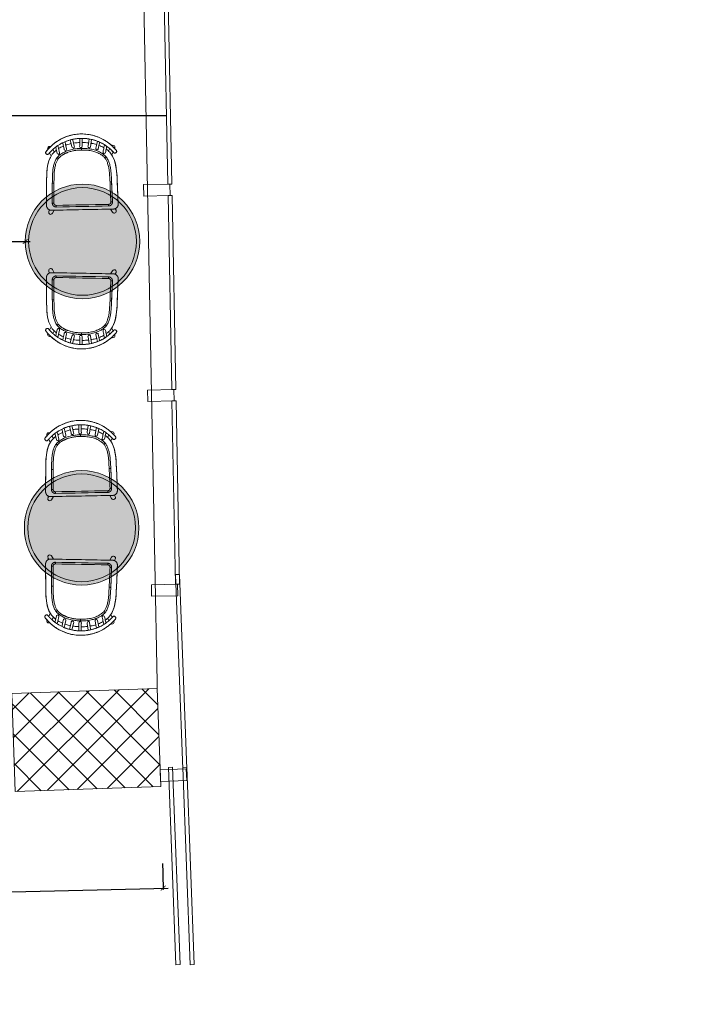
# Model space of a CAD drawing. Header units: millimetres. Extents: x 3501050 to 3719646, y 122984 to 158395.
# Tile 24 of 76: x 3525584 to 3529784, y 138981 to 144997. Entities that reach past the tile are written whole.
import ezdxf

# ---------------------------------------------------------------- set-up
doc = ezdxf.new("R2010")
doc.units = ezdxf.units.MM
doc.header["$PDMODE"] = 2
for name, pattern in [('( Hidden )', [0.375, 0.25, -0.125]), ('ACAD_ISO02W100', [15, 12, -3]), ('DASHED2', [0.375, 0.25, -0.125])]:
    doc.linetypes.add(name, pattern=pattern)
doc.layers.get('0').update_dxf_attribs({"color": 8})
doc.layers.get('DEFPOINTS').update_dxf_attribs({"color": 8, "lineweight": 18})
doc.layers.add('A - Furniture', color=7, linetype='Continuous', lineweight=5, true_color=0x0066cc)
doc.layers.add('Beam', color=7, linetype='ACAD_ISO02W100', lineweight=13, true_color=0x3f7f00)
for name, color, linetype, lineweight in [('A Counter', 7, 'Continuous', 25), ('A-COLUMN', 5, 'Continuous', 20), ('A-Dimension', 42, 'Continuous', 9), ('A-GLAZ', 195, 'Continuous', 5), ('A-GLAZ-CURT', 8, 'Continuous', 9), ('A-GLAZ-CWMG', 8, 'Continuous', 9), ('A-Wall Hatch', 8, 'Continuous', 5), ('Cable 1-2', 1, 'Continuous', 0)]:
    doc.layers.add(name, color=color, linetype=linetype, lineweight=lineweight)
doc.styles.add('A-ANNO-DIM bold', font='GOTHIC.TTF')
doc.styles.add('arr-1', font='arial.ttf')
doc.styles.get("Standard").update_dxf_attribs({"font": 'arial.ttf'})
doc.dimstyles.new('A-100mm-Bold', dxfattribs={"dimtxt": 80, "dimasz": 50, "dimexe": 100, "dimexo": 10, "dimgap": 50, "dimtad": 1, "dimdec": 0, "dimzin": 12, "dimdsep": 46, "dimtxsty": 'A-ANNO-DIM bold', "dimblk": 'ARCHTICK', "dimcen": 0, "dimdle": 100, "dimclrd": 8, "dimclre": 8, "dimclrt": 211, "dimadec": 0, "dimazin": 0, "dimtfac": 1, "dimtdec": 0, "dimtix": 1, "dimtmove": 2, "dimatfit": 3, "dimldrblk": 'DOT', "dimfxl": 500, "dimtvp": 1, "dimtolj": 1, "dimtzin": 0, "dimarcsym": 0})

# ---------------------------------------------------------------- blocks, each defined once
blk = doc.blocks.new('System Panel - Glazed 10-1272837-Mezz')
at = {"layer": 'A-GLAZ-CURT'}
for p, q in [((603.3, 12.5), (-603.3, 12.5)), ((-603.3, 12.5), (-603.3, -12.5)), ((603.3, -12.5), (603.3, 12.5)), ((-603.3, -12.5), (603.3, -12.5))]:
    blk.add_line(p, q, dxfattribs=at)
blk = doc.blocks.new('System Panel - Glazed 10-1272849-Mezz')
at = {"layer": 'A-GLAZ-CURT'}
for p, q in [((595, 12.5), (-595, 12.5)), ((-595, 12.5), (-595, -12.5)), ((595, -12.5), (595, 12.5)), ((-595, -12.5), (595, -12.5))]:
    blk.add_line(p, q, dxfattribs=at)
blk = doc.blocks.new('System Panel - Glazed 10-1272895-Mezz')
at = {"layer": 'A-GLAZ-CURT'}
for p, q in [((560.2, 12.5), (-560.2, 12.5)), ((-560.2, 12.5), (-560.2, -12.5)), ((560.2, -12.5), (560.2, 12.5)), ((-560.2, -12.5), (560.2, -12.5))]:
    blk.add_line(p, q, dxfattribs=at)
blk = doc.blocks.new('System Panel - Glazed 10-1272896-Mezz')
at = {"layer": 'A-GLAZ-CURT'}
for p, q in [((592.5, 12.5), (-592.5, 12.5)), ((-592.5, 12.5), (-592.5, -12.5)), ((592.5, -12.5), (592.5, 12.5)), ((-592.5, -12.5), (592.5, -12.5))]:
    blk.add_line(p, q, dxfattribs=at)
blk = doc.blocks.new('System Panel - Glazed 10-1272897-Mezz')
at = {"layer": 'A-GLAZ-CURT'}
for p, q in [((563.3, 12.5), (-563.3, 12.5)), ((-563.3, 12.5), (-563.3, -12.5)), ((563.3, -12.5), (563.3, 12.5)), ((-563.3, -12.5), (563.3, -12.5))]:
    blk.add_line(p, q, dxfattribs=at)
blk = doc.blocks.new('Rectangular Mullion - 70 x 160 x O_80mm-1272893-Mezz')
at = {"layer": 'A-GLAZ-CWMG'}
for p, q in [((-35, 0), (35, 0)), ((-35, -160), (-35, 0)), ((35, 0), (35, -160)), ((35, -160), (-35, -160))]:
    blk.add_line(p, q, dxfattribs=at)
blk = doc.blocks.new('Rectangular Mullion - 70 x 160 x O_80mm-1272852-Mezz')
at = {"layer": 'A-GLAZ-CWMG'}
for p, q in [((0, 0), (-70, 0)), ((-70, 0), (-70, -160)), ((0, -160), (0, 0)), ((-70, -160), (0, -160))]:
    blk.add_line(p, q, dxfattribs=at)
blk = doc.blocks.new('Rectangular Mullion - 70 x 160 x O_80mm-V85-Mezz')
at = {"layer": 'A-GLAZ-CWMG'}
for p, q in [((0, 0), (-70, 0)), ((-70, 0), (-70, -160)), ((0, -160), (0, 0)), ((-70, -160), (0, -160))]:
    blk.add_line(p, q, dxfattribs=at)
blk = doc.blocks.new('SPINDLE CHAIR')
at = {"layer": 'A - Furniture', "extrusion": (0, 0, -1)}
for p, q in [((1279.72, -175.68), (1282.61, -174.23)), ((1282.61, -174.23), (1284.59, -173.49)), ((1284.59, -173.49), (1286.18, -172.96)), ((1286.18, -172.96), (1288.27, -172.52)), ((1288.27, -172.52), (1290.36, -172.19)), ((1290.36, -172.19), (1292.63, -172.04)), ((1292.63, -172.04), (1295.52, -172.09)), ((1295.52, -172.09), (1298.2, -172.42)), ((1298.2, -172.42), (1300.62, -173.03)), ((1300.62, -173.03), (1302.78, -173.69)), ((1302.78, -173.69), (1306.07, -175.12)), ((1273.33, -180.8), (1274.66, -179.42)), ((1274.66, -179.42), (1276.06, -178.23)), ((1276.06, -178.23), (1277.89, -176.83)), ((1277.89, -176.83), (1279.72, -175.68)), ((1306.07, -175.12), (1308.79, -176.8)), ((1308.79, -176.8), (1310.91, -178.36)), ((1310.91, -178.36), (1312.34, -179.66)), ((1312.34, -179.66), (1313.54, -180.9)), ((1271.7, -183.21), (1271.72, -182.88)), ((1271.85, -183.57), (1271.7, -183.21)), ((1271.72, -182.88), (1271.93, -182.32)), ((1272.28, -183.93), (1271.85, -183.57)), ((1271.93, -182.32), (1273.33, -180.8)), ((1272.71, -184.05), (1272.28, -183.93)), ((1273.1, -184.05), (1272.71, -184.05)), ((1273.46, -183.83), (1273.1, -184.05)), ((1273.91, -183.32), (1273.46, -183.83)), ((1273.63, -187.38), (1274.7, -185.15)), ((1274.7, -185.15), (1273.91, -183.32)), ((1312.7, -183.2), (1311.81, -185.16)), ((1311.81, -185.16), (1312.22, -185.94)), ((1312.22, -185.94), (1312.6, -186.68)), ((1312.86, -183.38), (1312.7, -183.2)), ((1313.16, -183.72), (1312.86, -183.38)), ((1313.49, -184.03), (1313.16, -183.72)), ((1313.85, -184.13), (1313.49, -184.03)), ((1313.54, -180.9), (1314.57, -182.03)), ((1314.25, -184.09), (1313.85, -184.13)), ((1314.37, -184.02), (1314.25, -184.09)), ((1314.57, -183.93), (1314.37, -184.02)), ((1314.57, -182.03), (1314.81, -182.32)), ((1314.74, -183.81), (1314.57, -183.93)), ((1314.96, -183.61), (1314.74, -183.81)), ((1314.81, -182.32), (1315.04, -182.64)), ((1315.08, -183.35), (1314.96, -183.61)), ((1315.04, -182.64), (1315.12, -182.86)), ((1315.11, -183.15), (1315.08, -183.35)), ((1315.12, -182.86), (1315.11, -183.15)), ((1272.24, -192.82), (1272.65, -190.63)), ((1272.65, -190.63), (1273.03, -189.06)), ((1273.03, -189.06), (1273.63, -187.38)), ((1312.6, -186.68), (1313.15, -187.9)), ((1313.15, -187.9), (1313.7, -189.68)), ((1313.7, -189.68), (1314.07, -191.33)), ((1314.07, -191.33), (1314.31, -192.85)), ((1271.72, -200.22), (1271.77, -198.03)), ((1271.77, -198.03), (1271.95, -195.27)), ((1271.95, -195.27), (1272.24, -192.82)), ((1314.31, -192.85), (1314.62, -195.48)), ((1314.62, -195.48), (1314.63, -195.48)), ((1314.63, -195.48), (1314.9, -201.49)), ((1271.35, -215.2), (1271.66, -201.49)), ((1271.66, -201.49), (1271.72, -200.22)), ((1314.9, -201.49), (1315.21, -215.26)), ((1271.35, -215.3), (1271.35, -215.2)), ((1271.38, -215.8), (1271.35, -215.3)), ((1271.53, -216.29), (1271.38, -215.8)), ((1271.8, -216.87), (1271.53, -216.29)), ((1315.02, -216.36), (1314.62, -217.03)), ((1315.18, -215.63), (1315.02, -216.36)), ((1315.21, -215.26), (1315.18, -215.63)), ((1272.2, -217.36), (1271.8, -216.87)), ((1272.59, -217.71), (1272.2, -217.36)), ((1273.17, -218.04), (1272.59, -217.71)), ((1273.77, -218.2), (1273.17, -218.04)), ((1274.35, -218.26), (1273.77, -218.2)), ((1312.21, -218.26), (1274.35, -218.26)), ((1312.97, -218.18), (1312.21, -218.26)), ((1313.63, -217.92), (1312.97, -218.18)), ((1314.14, -217.57), (1313.63, -217.92)), ((1314.62, -217.03), (1314.14, -217.57))]:
    blk.add_line(p, q, dxfattribs=at)
at = {"layer": 'A - Furniture'}
for p, q in [((1281.96, -177.26), (1282.24, -178.49)), ((1282.24, -178.49), (1282.88, -181.29)), ((1283.74, -178.33), (1283.35, -176.65)), ((1284.34, -180.96), (1283.74, -178.33)), ((1286.93, -175.49), (1287.18, -177.01)), ((1287.18, -177.01), (1287.65, -179.93)), ((1288.65, -176.76), (1288.4, -175.17)), ((1289.08, -179.39), (1288.65, -176.76)), ((1292.65, -174.73), (1292.67, -176.39)), ((1292.67, -176.39), (1292.71, -179.31)), ((1294.17, -176.56), (1294.14, -174.73)), ((1294.21, -179.28), (1294.17, -176.56)), ((1298.13, -176.61), (1297.51, -179.34)), ((1298.45, -175.21), (1298.13, -176.61)), ((1298.97, -179.68), (1299.55, -177.13)), ((1299.55, -177.13), (1299.91, -175.54)), ((1302.78, -178.27), (1302.22, -180.98)), ((1303.14, -176.58), (1302.78, -178.27)), ((1303.74, -181), (1304.25, -178.57)), ((1304.25, -178.57), (1304.55, -177.19)), ((1307.13, -180.47), (1306.55, -183.31)), ((1307.47, -178.78), (1307.13, -180.47)), ((1308.56, -180.96), (1308.81, -179.7)), ((1271.71, -182.86), (1271.69, -183.03)), ((1272.21, -183.86), (1272.2, -183.86)), ((1272.84, -180.99), (1272.94, -181.21)), ((1273.91, -183.34), (1274.74, -185.15)), ((1276.73, -182.71), (1275.91, -181.3)), ((1278.23, -186.23), (1278.76, -185.65)), ((1308.01, -183.62), (1308.56, -180.96)), ((1310.7, -181.21), (1309.82, -182.71)), ((1311.82, -185.15), (1312.71, -183.2)), ((1313.7, -181.03), (1313.72, -180.99)), ((1315.1, -183.25), (1315.12, -183.08)), ((1274.84, -213.88), (1275.12, -201.67)), ((1273.2, -218.02), (1272.74, -219.01)), ((1274.96, -220.16), (1276.07, -218.26)), ((1310.49, -218.26), (1311.61, -220.16)), ((1313.82, -219.01), (1313.37, -218.02))]:
    blk.add_line(p, q, dxfattribs=at)
for centre, radius, start, end in [((1273.97, -180.47), 1.25, 117.44697, 204.57398), ((1273.97, -180.47), 1.25, 56.32702, 117.44697), ((1288.39, -179.8), 0.75, 177.82725, 270), ((1288.36, -179.75), 0.807, 272.09067, 26.55405), ((1293.49, -179.54), 0.821, 163.53349, 267.67247), ((1293.43, -179.54), 0.82, 272.34341, 18.24325), ((1298.18, -179.76), 0.794, 147.96652, 6.38203), ((1312.58, -180.47), 1.25, 62.55303, 116.28932), ((1312.58, -180.47), 1.25, 335.4289, 62.55303), ((1279.28, -183.46), 0.75, 181.88294, 270), ((1279.28, -183.46), 0.75, 270, 23.67374), ((1283.61, -181.13), 0.75, 181.87839, 270), ((1283.61, -181.13), 0.75, 192.7269, 261.48542), ((1283.61, -181.13), 0.75, 270, 23.45097), ((1302.98, -181.11), 0.772, 159.06372, 8.42754), ((1307.28, -183.46), 0.75, 157.39752, 359.07746), ((1307.28, -183.46), 0.75, 167.90793, 261.48718), ((1273.88, -219.53), 1.25, 155.35306, 242.47718), ((1273.88, -219.53), 1.25, 242.47718, 329.60419), ((1312.68, -219.53), 1.25, 210.39869, 297.52282), ((1312.68, -219.53), 1.25, 297.52282, 24.64982)]:
    blk.add_arc(centre, radius, start, end, dxfattribs=at)
for points, knots in [([(1272.04, -182.25), (1272.44, -181.78), (1273.23, -180.83), (1274.55, -179.52), (1275.94, -178.28), (1277.41, -177.15), (1278.95, -176.12), (1280.56, -175.19), (1282.23, -174.38), (1283.95, -173.68), (1285.72, -173.09), (1287.51, -172.63), (1289.33, -172.3), (1291.17, -172.09), (1293.02, -172), (1294.87, -172.03), (1296.71, -172.19), (1298.53, -172.48), (1300.33, -172.89), (1302.1, -173.42), (1303.82, -174.06), (1305.5, -174.82), (1307.13, -175.69), (1308.69, -176.67), (1310.19, -177.76), (1311.62, -178.93), (1312.85, -180.1), (1313.91, -181.23), (1314.5, -181.95), (1314.8, -182.31)], [0, 0, 0, 0, 0.037753, 0.075634, 0.113559, 0.151441, 0.189193, 0.226953, 0.264842, 0.302775, 0.340664, 0.378422, 0.41605, 0.453808, 0.491609, 0.529366, 0.566994, 0.604451, 0.642035, 0.679663, 0.717248, 0.754706, 0.792252, 0.829925, 0.867641, 0.905315, 0.942862, 0.971431, 1, 1, 1, 1]), ([(1273.58, -183.72), (1273.6, -183.69), (1273.81, -183.44), (1274.22, -182.98), (1274.82, -182.34), (1275.44, -181.73), (1276.09, -181.13), (1276.76, -180.56), (1277.44, -180.01), (1278.15, -179.49), (1278.87, -179), (1279.61, -178.53), (1280.36, -178.08), (1281.13, -177.66), (1281.91, -177.28), (1282.7, -176.91), (1283.5, -176.58), (1284.32, -176.27), (1285.14, -175.99), (1285.97, -175.74), (1286.81, -175.51), (1287.65, -175.32), (1288.49, -175.15), (1289.33, -175.01), (1290.18, -174.89), (1291.04, -174.81), (1291.9, -174.75), (1292.76, -174.72), (1293.62, -174.71), (1294.48, -174.74), (1295.33, -174.79), (1296.17, -174.86), (1297.02, -174.97), (1297.87, -175.1), (1298.71, -175.26), (1299.56, -175.45), (1300.4, -175.66), (1301.23, -175.9), (1302.05, -176.17), (1302.85, -176.46), (1303.65, -176.78), (1304.44, -177.13), (1305.22, -177.51), (1306, -177.91), (1306.76, -178.34), (1307.51, -178.8), (1308.24, -179.28), (1308.95, -179.79), (1309.65, -180.32), (1310.32, -180.87), (1310.98, -181.46), (1311.62, -182.06), (1312.24, -182.69), (1312.77, -183.26), (1313.08, -183.63), (1313.21, -183.78)], [0, 0, 0, 0, 0.002447, 0.022295, 0.042261, 0.062362, 0.082432, 0.102392, 0.122335, 0.142241, 0.162094, 0.181877, 0.201575, 0.221175, 0.240642, 0.260016, 0.279377, 0.298692, 0.317932, 0.337071, 0.356085, 0.374954, 0.393681, 0.412305, 0.430984, 0.449726, 0.468494, 0.487242, 0.505929, 0.524516, 0.542973, 0.561355, 0.579829, 0.598494, 0.617308, 0.636226, 0.655197, 0.674167, 0.69307, 0.711886, 0.730801, 0.749975, 0.769325, 0.788817, 0.808412, 0.828068, 0.847741, 0.867377, 0.887033, 0.90691, 0.926834, 0.946794, 0.966779, 0.986776, 1, 1, 1, 1]), ([(1273.59, -183.71), (1273.86, -183.4), (1274.39, -182.78), (1275.25, -181.9), (1276.23, -180.99), (1277.35, -180.07), (1278.61, -179.15), (1279.94, -178.31), (1281.32, -177.55), (1282.74, -176.88), (1284.19, -176.3), (1285.67, -175.81), (1287.19, -175.41), (1288.73, -175.09), (1290.32, -174.86), (1291.96, -174.73), (1293.64, -174.7), (1295.32, -174.77), (1296.99, -174.95), (1298.66, -175.23), (1300.35, -175.63), (1302.02, -176.14), (1303.65, -176.77), (1305.23, -177.49), (1306.74, -178.31), (1308.19, -179.23), (1309.56, -180.23), (1310.86, -181.33), (1312.09, -182.5), (1312.83, -183.34), (1313.2, -183.77)], [0, 0, 0, 0, 0.0280902, 0.0561968, 0.0842871, 0.1196311, 0.1550798, 0.1905589, 0.225998, 0.2613339, 0.2956697, 0.3301173, 0.3645973, 0.3990344, 0.4333614, 0.4697086, 0.5061961, 0.5427325, 0.5792226, 0.6155721, 0.6539438, 0.6924615, 0.7310385, 0.7695742, 0.807961, 0.8462813, 0.8847285, 0.9232218, 0.9616747, 1, 1, 1, 1]), ([(1277.69, -179.84), (1277.77, -180.21), (1278.06, -181.47), (1278.35, -182.74), (1278.55, -183.63)], [0, 0, 0, 0, 0.294869, 1, 1, 1, 1]), ([(1280.01, -183.3), (1279.81, -182.41), (1279.47, -180.95), (1279.14, -179.48), (1279.01, -178.91)], [0, 0, 0, 0, 0.60764, 1, 1, 1, 1]), ([(1282.4, -179.2), (1282.37, -179.21), (1281.9, -179.39), (1281.01, -179.82), (1280.04, -180.3), (1279.53, -180.63), (1279.42, -180.7)], [0, 0, 0, 0, 0.027238, 0.456154, 0.88281, 1, 1, 1, 1]), ([(1287.3, -177.78), (1287.12, -177.81), (1286.44, -177.92), (1285.27, -178.21), (1284.3, -178.52), (1283.82, -178.67)], [0, 0, 0, 0, 0.149242, 0.578859, 1, 1, 1, 1]), ([(1292.68, -177.27), (1292.3, -177.28), (1291.37, -177.29), (1290.07, -177.37), (1289.15, -177.49), (1288.78, -177.54)], [0, 0, 0, 0, 0.290815, 0.714107, 1, 1, 1, 1]), ([(1297.92, -177.55), (1297.9, -177.55), (1297.4, -177.46), (1296.38, -177.38), (1295.15, -177.29), (1294.41, -177.28), (1294.18, -177.28)], [0, 0, 0, 0, 0.014529, 0.407218, 0.814085, 1, 1, 1, 1]), ([(1302.7, -178.67), (1302.48, -178.6), (1301.81, -178.36), (1300.71, -178.07), (1299.82, -177.88), (1299.4, -177.79)], [0, 0, 0, 0, 0.204902, 0.620005, 1, 1, 1, 1]), ([(1307.09, -180.66), (1306.88, -180.54), (1306.22, -180.14), (1305.23, -179.65), (1304.43, -179.32), (1304.12, -179.2)], [0, 0, 0, 0, 0.217756, 0.700928, 1, 1, 1, 1]), ([(1272.04, -182.25), (1272.02, -182.28), (1271.97, -182.34), (1271.91, -182.42), (1271.86, -182.5), (1271.82, -182.56), (1271.78, -182.62), (1271.75, -182.7), (1271.72, -182.78), (1271.72, -182.83), (1271.72, -182.85)], [0, 0, 0, 0, 0.145603, 0.295145, 0.452736, 0.582392, 0.680604, 0.790125, 0.922908, 1, 1, 1, 1]), ([(1271.95, -183.66), (1271.97, -183.68), (1272.06, -183.74), (1272.14, -183.81), (1272.2, -183.86)], [3.068359, 3.068359, 3.068359, 3.068359, 3.31831, 4.068359, 4.068359, 4.068359, 4.068359]), ([(1272.2, -183.85), (1272.23, -183.88), (1272.31, -183.94), (1272.46, -184.01), (1272.63, -184.06), (1272.81, -184.08), (1272.99, -184.07), (1273.16, -184.02), (1273.32, -183.94), (1273.47, -183.85), (1273.54, -183.76), (1273.58, -183.72)], [0, 0, 0, 0, 0.0780905, 0.1944638, 0.3102857, 0.4275734, 0.5443646, 0.6615738, 0.7785734, 0.8946022, 1, 1, 1, 1]), ([(1272.21, -183.86), (1272.25, -183.89), (1272.39, -183.99), (1272.67, -184.08), (1273.02, -184.07), (1273.35, -183.95), (1273.51, -183.79), (1273.59, -183.71)], [0.0043657, 0.0043657, 0.0043657, 0.0043657, 0.0966591, 0.3315507, 0.5594347, 0.779919, 1.0043657, 1.0043657, 1.0043657, 1.0043657]), ([(1275.12, -201.66), (1275.15, -200.85), (1275.21, -199.24), (1275.29, -197.18), (1275.41, -195.5), (1275.54, -194.2), (1275.72, -192.89), (1275.95, -191.65), (1276.25, -190.46), (1276.6, -189.33), (1277.05, -188.23), (1277.58, -187.19), (1278.01, -186.56), (1278.22, -186.26)], [0, 0, 0, 0, 0.152314, 0.304633, 0.386803, 0.468967, 0.551558, 0.634133, 0.707621, 0.781091, 0.856267, 0.931414, 1, 1, 1, 1]), ([(1278.09, -181.59), (1277.87, -181.75), (1277.28, -182.18), (1276.4, -182.97), (1275.81, -183.66), (1275.51, -184)], [0, 0, 0, 0, 0.228539, 0.61631, 1, 1, 1, 1]), ([(1278.26, -186.2), (1278.4, -186.05), (1278.66, -185.74), (1279.21, -185.21), (1279.9, -184.62), (1280.75, -184.01), (1281.66, -183.47), (1282.59, -182.99), (1283.58, -182.55), (1284.73, -182.11), (1286.05, -181.7), (1287.53, -181.35), (1289.03, -181.09), (1290.55, -180.93), (1291.95, -180.85), (1292.85, -180.84), (1293.24, -180.84)], [0, 0, 0, 0, 0.037557, 0.075114, 0.138939, 0.202999, 0.267261, 0.331548, 0.395565, 0.464161, 0.55676, 0.649619, 0.74264, 0.835639, 0.928355, 1, 1, 1, 1]), ([(1279.03, -186.85), (1279.24, -186.6), (1279.68, -186.12), (1280.42, -185.48), (1281.21, -184.92), (1282.13, -184.36), (1283.18, -183.81), (1284.38, -183.31), (1285.68, -182.85), (1287.09, -182.46), (1288.61, -182.16), (1290.14, -181.96), (1291.69, -181.86), (1292.72, -181.85), (1293.24, -181.84)], [9.0708212, 9.0708212, 9.0708212, 9.0708212, 9.133927, 9.1969201, 9.259262, 9.3214292, 9.4045431, 9.4882695, 9.5720444, 9.6718279, 9.7711799, 9.8706045, 9.9704827, 10.0708212, 10.0708212, 10.0708212, 10.0708212]), ([(1293.24, -181.84), (1293.24, -181.83), (1293.24, -181.76), (1293.24, -181.57), (1293.24, -181.3), (1293.24, -181.05), (1293.24, -180.88), (1293.24, -180.85), (1293.24, -180.84)], [10.070821, 10.070821, 10.070821, 10.070821, 10.087273, 10.212125, 10.4268, 10.641474, 10.856147, 11.070821, 11.070821, 11.070821, 11.070821]), ([(1293.24, -180.84), (1293.68, -180.85), (1294.56, -180.85), (1295.94, -180.93), (1297.39, -181.08), (1298.9, -181.33), (1300.4, -181.69), (1301.78, -182.12), (1303.02, -182.6), (1304.13, -183.11), (1305.21, -183.69), (1306.09, -184.27), (1306.78, -184.79), (1307.29, -185.22), (1307.78, -185.69), (1308.07, -186.03), (1308.22, -186.2)], [11.070821, 11.070821, 11.070821, 11.070821, 11.151038, 11.231372, 11.324409, 11.417433, 11.512078, 11.606722, 11.680895, 11.75506, 11.830633, 11.906179, 11.947031, 11.987878, 12.02935, 12.070821, 12.070821, 12.070821, 12.070821]), ([(1297.12, -182.07), (1296.8, -182.03), (1296.16, -181.95), (1294.86, -181.86), (1293.89, -181.85), (1293.24, -181.84)], [9, 9, 9, 9, 9.249457, 9.499677, 10, 10, 10, 10]), ([(1299.02, -182.4), (1298.71, -182.33), (1298.08, -182.2), (1297.44, -182.11), (1297.12, -182.07)], [8, 8, 8, 8, 8.499658, 9, 9, 9, 9]), ([(1301.35, -183.05), (1300.97, -182.92), (1300.2, -182.67), (1299.42, -182.49), (1299.02, -182.4)], [7, 7, 7, 7, 7.500986, 8, 8, 8, 8]), ([(1301.81, -183.21), (1301.74, -183.18), (1301.58, -183.13), (1301.43, -183.07), (1301.35, -183.05)], [6, 6, 6, 6, 6.499946, 7, 7, 7, 7]), ([(1302.71, -183.57), (1302.57, -183.51), (1302.27, -183.38), (1301.96, -183.27), (1301.81, -183.21)], [5, 5, 5, 5, 5.499433, 6, 6, 6, 6]), ([(1303.59, -183.97), (1303.45, -183.9), (1303.16, -183.76), (1302.86, -183.63), (1302.71, -183.57)], [4, 4, 4, 4, 4.499736, 5, 5, 5, 5]), ([(1304.45, -184.42), (1304.31, -184.35), (1304.03, -184.19), (1303.74, -184.04), (1303.59, -183.97)], [3, 3, 3, 3, 3.500135, 4, 4, 4, 4]), ([(1306.06, -185.5), (1305.8, -185.31), (1305.29, -184.92), (1304.73, -184.59), (1304.45, -184.42)], [2, 2, 2, 2, 2.501751, 3, 3, 3, 3]), ([(1306.94, -186.28), (1306.8, -186.15), (1306.52, -185.87), (1306.22, -185.63), (1306.06, -185.5)], [1, 1, 1, 1, 1.498519, 2, 2, 2, 2]), ([(1307.46, -186.85), (1307.37, -186.75), (1307.21, -186.56), (1307.03, -186.37), (1306.94, -186.28)], [0, 0, 0, 0, 0.500056, 1, 1, 1, 1]), ([(1308.27, -186.26), (1308.49, -186.58), (1308.92, -187.23), (1309.46, -188.28), (1309.9, -189.39), (1310.25, -190.51), (1310.52, -191.6), (1310.72, -192.66), (1310.88, -193.74), (1311.04, -195.08), (1311.16, -196.68), (1311.27, -198.96), (1311.32, -200.62), (1311.36, -201.66)], [27.08542, 27.08542, 27.08542, 27.08542, 27.15857, 27.231744, 27.307501, 27.383286, 27.45106, 27.518844, 27.587148, 27.655458, 27.77238, 27.889426, 28.08542, 28.08542, 28.08542, 28.08542]), ([(1311.05, -184), (1310.8, -183.71), (1310.29, -183.12), (1309.43, -182.32), (1308.8, -181.8), (1308.46, -181.56), (1308.44, -181.55)], [9.1869713, 9.1869713, 9.1869713, 9.1869713, 9.5101533, 9.8359785, 10.1657672, 10.1869713, 10.1869713, 10.1869713, 10.1869713]), ([(1313.2, -183.77), (1313.22, -183.79), (1313.33, -183.91), (1313.56, -184.07), (1313.91, -184.15), (1314.27, -184.11), (1314.48, -183.99), (1314.58, -183.92)], [1, 1, 1, 1, 1.071689, 1.307433, 1.541744, 1.769658, 2, 2, 2, 2]), ([(1313.21, -183.78), (1313.23, -183.8), (1313.29, -183.87), (1313.4, -183.96), (1313.55, -184.05), (1313.72, -184.11), (1313.89, -184.13), (1314.07, -184.13), (1314.24, -184.1), (1314.41, -184.03), (1314.53, -183.97), (1314.58, -183.92), (1314.59, -183.92)], [0, 0, 0, 0, 0.05904, 0.173329, 0.285847, 0.400752, 0.513829, 0.629823, 0.74441, 0.861655, 0.977824, 1, 1, 1, 1]), ([(1314.59, -183.92), (1314.61, -183.9), (1314.69, -183.84), (1314.78, -183.77), (1314.84, -183.72)], [0, 0, 0, 0, 0.250051, 1, 1, 1, 1]), ([(1315.12, -183.09), (1315.12, -183.09), (1315.13, -183.05), (1315.13, -182.98), (1315.12, -182.88), (1315.1, -182.79), (1315.07, -182.71), (1315.04, -182.65), (1315, -182.58), (1314.95, -182.51), (1314.89, -182.42), (1314.84, -182.35), (1314.81, -182.31), (1314.8, -182.31)], [0, 0, 0, 0, 0.003605, 0.120624, 0.229091, 0.328689, 0.418785, 0.499127, 0.587843, 0.71957, 0.845278, 0.977296, 1, 1, 1, 1]), ([(1279.03, -186.85), (1278.84, -187.11), (1278.48, -187.64), (1278.04, -188.5), (1277.66, -189.38), (1277.31, -190.38), (1277.01, -191.51), (1276.75, -192.77), (1276.54, -194.25), (1276.37, -195.94), (1276.26, -197.86), (1276.19, -199.78), (1276.15, -201.06), (1276.12, -201.7)], [32.188056, 32.188056, 32.188056, 32.188056, 32.251035, 32.313682, 32.375857, 32.437959, 32.521077, 32.604538, 32.687818, 32.812738, 32.937834, 33.062944, 33.188056, 33.188056, 33.188056, 33.188056]), ([(1310.36, -201.7), (1310.34, -201.06), (1310.29, -199.78), (1310.22, -197.86), (1310.11, -195.94), (1309.95, -194.24), (1309.73, -192.76), (1309.47, -191.5), (1309.17, -190.37), (1308.82, -189.37), (1308.44, -188.49), (1308, -187.64), (1307.64, -187.11), (1307.46, -186.85)], [18.014599, 18.014599, 18.014599, 18.014599, 18.139799, 18.26499, 18.390177, 18.515418, 18.598779, 18.682141, 18.765664, 18.827908, 18.889888, 18.95195, 19.014599, 19.014599, 19.014599, 19.014599])]:
    blk.add_open_spline(points, degree=3, knots=knots, dxfattribs=at)
for points, degree in [([(1275.51, -184), (1271.82, -188.97), (1271.88, -195.66), (1271.66, -201.49)], 3), ([(1271.95, -183.66), (1271.96, -183.67), (1271.96, -183.67), (1271.97, -183.67)], 3), ([(1273.59, -183.71), (1273.59, -183.71), (1273.58, -183.72), (1273.58, -183.72)], 3), ([(1278.26, -186.2), (1278.27, -186.21), (1278.27, -186.21), (1278.28, -186.22)], 3), ([(1278.28, -186.22), (1278.29, -186.23), (1278.3, -186.24), (1278.32, -186.25)], 3), ([(1278.32, -186.25), (1278.34, -186.27), (1278.37, -186.29), (1278.39, -186.31)], 3), ([(1278.39, -186.31), (1278.42, -186.34), (1278.45, -186.37), (1278.48, -186.39)], 3), ([(1278.48, -186.39), (1278.52, -186.42), (1278.56, -186.46), (1278.6, -186.49)], 3), ([(1278.6, -186.49), (1278.64, -186.53), (1278.69, -186.56), (1278.73, -186.6)], 3), ([(1307.75, -186.6), (1307.8, -186.56), (1307.84, -186.53), (1307.88, -186.49)], 3), ([(1307.88, -186.49), (1307.92, -186.46), (1307.96, -186.43), (1308, -186.39)], 3), ([(1308, -186.39), (1308.03, -186.37), (1308.06, -186.34), (1308.09, -186.31)], 3), ([(1308.09, -186.31), (1308.12, -186.29), (1308.14, -186.27), (1308.17, -186.25)], 3), ([(1308.17, -186.25), (1308.18, -186.24), (1308.19, -186.23), (1308.21, -186.22)], 3), ([(1308.21, -186.22), (1308.21, -186.21), (1308.22, -186.21), (1308.22, -186.2)], 3), ([(1314.9, -201.49), (1314.68, -195.66), (1314.74, -188.97), (1311.05, -184)], 3), ([(1313.21, -183.78), (1313.21, -183.78), (1313.2, -183.77), (1313.2, -183.77)], 3), ([(1314.59, -183.92), (1314.58, -183.92), (1314.58, -183.92)], 2), ([(1314.83, -183.73), (1314.83, -183.73), (1314.84, -183.73), (1314.84, -183.72)], 3), ([(1278.73, -186.6), (1278.78, -186.64), (1278.83, -186.68), (1278.88, -186.72)], 3), ([(1278.88, -186.72), (1278.93, -186.76), (1278.98, -186.81), (1279.03, -186.85)], 3), ([(1307.46, -186.85), (1307.51, -186.81), (1307.56, -186.76), (1307.61, -186.72)], 3), ([(1307.61, -186.72), (1307.66, -186.68), (1307.7, -186.64), (1307.75, -186.6)], 3), ([(1271.66, -201.49), (1271.56, -206.06), (1271.45, -210.63), (1271.35, -215.2)], 3), ([(1274.84, -213.88), (1274.94, -209.81), (1275.03, -205.75), (1275.12, -201.68)], 3), ([(1275.12, -201.66), (1275.13, -201.66), (1275.14, -201.66), (1275.14, -201.66)], 3), ([(1275.14, -201.66), (1275.16, -201.66), (1275.18, -201.67), (1275.2, -201.67)], 3), ([(1275.2, -201.67), (1275.23, -201.67), (1275.26, -201.67), (1275.29, -201.67)], 3), ([(1275.29, -201.67), (1275.33, -201.67), (1275.38, -201.67), (1275.42, -201.67)], 3), ([(1275.42, -201.67), (1275.47, -201.68), (1275.52, -201.68), (1275.57, -201.68)], 3), ([(1275.57, -201.68), (1275.63, -201.68), (1275.68, -201.68), (1275.74, -201.69)], 3), ([(1275.74, -201.69), (1275.8, -201.69), (1275.87, -201.69), (1275.93, -201.69)], 3), ([(1276.12, -201.7), (1276.03, -205.77), (1275.94, -209.84), (1275.84, -213.91)], 3), ([(1275.93, -201.69), (1275.99, -201.7), (1276.06, -201.7), (1276.12, -201.7)], 3), ([(1310.36, -201.7), (1310.45, -205.77), (1310.55, -209.84), (1310.64, -213.92)], 3), ([(1310.55, -201.7), (1310.49, -201.7), (1310.42, -201.7), (1310.36, -201.7)], 3), ([(1310.74, -201.69), (1310.68, -201.69), (1310.62, -201.69), (1310.55, -201.7)], 3), ([(1310.91, -201.68), (1310.86, -201.68), (1310.8, -201.69), (1310.74, -201.69)], 3), ([(1311.07, -201.68), (1311.01, -201.68), (1310.96, -201.68), (1310.91, -201.68)], 3), ([(1311.19, -201.67), (1311.15, -201.67), (1311.11, -201.67), (1311.07, -201.68)], 3), ([(1311.28, -201.67), (1311.25, -201.67), (1311.22, -201.67), (1311.19, -201.67)], 3), ([(1311.34, -201.67), (1311.32, -201.67), (1311.3, -201.67), (1311.28, -201.67)], 3), ([(1311.36, -201.66), (1311.35, -201.67), (1311.35, -201.67), (1311.34, -201.67)], 3), ([(1311.64, -213.89), (1311.55, -209.82), (1311.45, -205.75), (1311.36, -201.68)], 3), ([(1315.21, -215.2), (1315.11, -210.63), (1315, -206.06), (1314.9, -201.49)], 3), ([(1274.86, -213.88), (1274.86, -213.88), (1274.85, -213.88), (1274.84, -213.88)], 3), ([(1274.92, -213.88), (1274.9, -213.88), (1274.88, -213.88), (1274.86, -213.88)], 3), ([(1275.01, -213.89), (1274.98, -213.89), (1274.95, -213.88), (1274.92, -213.88)], 3), ([(1275.14, -213.89), (1275.1, -213.89), (1275.05, -213.89), (1275.01, -213.89)], 3), ([(1275.29, -213.89), (1275.24, -213.89), (1275.19, -213.89), (1275.14, -213.89)], 3), ([(1275.46, -213.9), (1275.4, -213.9), (1275.35, -213.89), (1275.29, -213.89)], 3), ([(1275.65, -213.9), (1275.59, -213.9), (1275.52, -213.9), (1275.46, -213.9)], 3), ([(1275.84, -213.91), (1275.78, -213.9), (1275.71, -213.9), (1275.65, -213.9)], 3), ([(1277.24, -215.53), (1277.24, -215.47), (1277.24, -215.4), (1277.24, -215.34)], 3), ([(1277.24, -215.34), (1287.91, -215.34), (1298.57, -215.34), (1309.24, -215.35)], 3), ([(1277.24, -215.72), (1277.24, -215.66), (1277.24, -215.6), (1277.24, -215.53)], 3), ([(1277.24, -215.89), (1277.24, -215.84), (1277.24, -215.78), (1277.24, -215.72)], 3), ([(1277.24, -216.04), (1277.24, -215.99), (1277.24, -215.94), (1277.24, -215.89)], 3), ([(1277.24, -216.17), (1277.24, -216.13), (1277.24, -216.09), (1277.24, -216.04)], 3), ([(1277.24, -216.26), (1277.24, -216.23), (1277.24, -216.2), (1277.24, -216.17)], 3), ([(1277.24, -216.32), (1277.24, -216.3), (1277.24, -216.28), (1277.24, -216.26)], 3), ([(1277.24, -216.34), (1277.24, -216.33), (1277.24, -216.32), (1277.24, -216.32)], 3), ([(1277.24, -216.34), (1287.91, -216.34), (1298.57, -216.34), (1309.24, -216.35)], 3), ([(1309.24, -215.35), (1309.24, -215.41), (1309.24, -215.48), (1309.24, -215.54)], 3), ([(1309.24, -215.54), (1309.24, -215.6), (1309.24, -215.67), (1309.24, -215.73)], 3), ([(1309.24, -215.73), (1309.24, -215.79), (1309.24, -215.85), (1309.24, -215.9)], 3), ([(1309.24, -215.9), (1309.24, -215.95), (1309.24, -216), (1309.24, -216.05)], 3), ([(1309.24, -216.05), (1309.24, -216.1), (1309.24, -216.14), (1309.24, -216.18)], 3), ([(1309.24, -216.18), (1309.24, -216.21), (1309.24, -216.24), (1309.24, -216.27)], 3), ([(1309.24, -216.27), (1309.24, -216.29), (1309.24, -216.31), (1309.24, -216.33)], 3), ([(1309.24, -216.33), (1309.24, -216.33), (1309.24, -216.34), (1309.24, -216.35)], 3), ([(1310.64, -213.92), (1310.7, -213.91), (1310.77, -213.91), (1310.83, -213.91)], 3), ([(1310.83, -213.91), (1310.9, -213.91), (1310.96, -213.91), (1311.02, -213.91)], 3), ([(1311.02, -213.91), (1311.08, -213.91), (1311.14, -213.9), (1311.19, -213.9)], 3), ([(1311.19, -213.9), (1311.24, -213.9), (1311.3, -213.9), (1311.35, -213.9)], 3), ([(1311.35, -213.9), (1311.39, -213.9), (1311.43, -213.9), (1311.47, -213.9)], 3), ([(1311.47, -213.9), (1311.5, -213.9), (1311.53, -213.89), (1311.56, -213.89)], 3), ([(1311.56, -213.89), (1311.58, -213.89), (1311.6, -213.89), (1311.62, -213.89)], 3), ([(1311.62, -213.89), (1311.63, -213.89), (1311.63, -213.89), (1311.64, -213.89)], 3), ([(1274.35, -218.26), (1286.97, -218.26), (1299.59, -218.26), (1312.21, -218.26)], 3)]:
    blk.add_open_spline(points, degree=degree, dxfattribs=at)
for points, weights, degree in [([(1271.97, -183.67), (1271.76, -183.52), (1271.66, -183.28), (1271.69, -183.03)], [1, 0.910512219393, 0.910512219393, 1], 3), ([(1271.69, -183.03), (1271.66, -183.28), (1271.76, -183.51), (1271.95, -183.66)], [1, 0.9151413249, 0.9151413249, 1], 3), ([(1271.97, -183.67), (1272.05, -183.73), (1272.13, -183.8), (1272.21, -183.86)], [1, 0.999998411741, 0.999998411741, 1], 3), ([(1278.22, -186.26), (1278.23, -186.24), (1278.25, -186.22), (1278.26, -186.2)], [1, 0.99958207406, 0.99958207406, 1], 3), ([(1308.22, -186.2), (1308.24, -186.22), (1308.25, -186.24), (1308.27, -186.26)], [1, 0.99958207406, 0.99958207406, 1], 3), ([(1314.58, -183.92), (1314.7, -183.83), (1314.83, -183.73)], [1, 0.999997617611, 1], 2), ([(1315.1, -183.25), (1315.08, -183.45), (1314.98, -183.61), (1314.83, -183.73)], [1, 0.945148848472, 0.945148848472, 1], 3), ([(1314.84, -183.72), (1314.99, -183.61), (1315.08, -183.44), (1315.1, -183.25)], [1, 0.948237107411, 0.948237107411, 1], 3), ([(1275.12, -201.68), (1275.12, -201.67), (1275.12, -201.67), (1275.12, -201.66)], [1, 0.999982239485, 0.999982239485, 1], 3), ([(1311.36, -201.68), (1311.36, -201.67), (1311.36, -201.67), (1311.36, -201.66)], [1, 0.999982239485, 0.999982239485, 1], 3)]:
    blk.add_rational_spline(points, weights, degree=degree, dxfattribs=at)
for points, weights, knots in [([(1271.35, -215.2), (1271.33, -216.01), (1271.63, -216.78), (1272.2, -217.36), (1272.78, -217.95), (1273.53, -218.26), (1274.35, -218.26)], [1, 0.947795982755, 0.947795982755, 1, 0.947795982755, 0.947795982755, 1], [3, 3, 3, 3, 3.796743, 3.796743, 3.796743, 4.593486, 4.593486, 4.593486, 4.593486]), ([(1274.84, -213.88), (1274.83, -214.54), (1275.07, -215.15), (1275.53, -215.61), (1275.98, -216.08), (1276.59, -216.34), (1277.24, -216.34)], [1, 0.947795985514, 0.947795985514, 1, 0.947795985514, 0.947795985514, 1], [9.593486, 9.593486, 9.593486, 9.593486, 10.390228, 10.390228, 10.390228, 11.186971, 11.186971, 11.186971, 11.186971]), ([(1277.24, -215.34), (1276.86, -215.34), (1276.51, -215.19), (1276.24, -214.92), (1275.97, -214.64), (1275.83, -214.29), (1275.84, -213.91)], [1, 0.947795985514, 0.947795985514, 1, 0.947795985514, 0.947795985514, 1], [0, 0, 0, 0, 0.796743, 0.796743, 0.796743, 1.593486, 1.593486, 1.593486, 1.593486]), ([(1309.24, -216.35), (1309.89, -216.35), (1310.5, -216.09), (1310.96, -215.63), (1311.41, -215.16), (1311.65, -214.55), (1311.64, -213.89)], [1, 0.947760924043, 0.947760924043, 1, 0.947760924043, 0.947760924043, 1], [12.186971, 12.186971, 12.186971, 12.186971, 12.983985, 12.983985, 12.983985, 13.780999, 13.780999, 13.780999, 13.780999]), ([(1310.64, -213.92), (1310.65, -214.3), (1310.51, -214.65), (1310.24, -214.93), (1309.97, -215.2), (1309.62, -215.35), (1309.24, -215.35)], [1, 0.947760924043, 0.947760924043, 1, 0.947760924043, 0.947760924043, 1], [0, 0, 0, 0, 0.797014, 0.797014, 0.797014, 1.594028, 1.594028, 1.594028, 1.594028]), ([(1312.21, -218.26), (1313.03, -218.26), (1313.78, -217.95), (1314.36, -217.36), (1314.93, -216.78), (1315.23, -216.01), (1315.21, -215.2)], [1, 0.947795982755, 0.947795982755, 1, 0.947795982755, 0.947795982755, 1], [5.593486, 5.593486, 5.593486, 5.593486, 6.390228, 6.390228, 6.390228, 7.186971, 7.186971, 7.186971, 7.186971])]:
    blk.add_rational_spline(points, weights, degree=3, knots=knots, dxfattribs=at)
blk = doc.blocks.new('ss')
at = {"true_color": 0xffffff}
h = blk.add_hatch(color=7, dxfattribs=at)
h.dxf.hatch_style = 1
edge = h.paths.add_edge_path()
edge.add_arc((3528666.7, 142323.9), 350, 0, 360)
at = {"layer": 'A - Furniture'}
for radius in [350, 329.1]:
    blk.add_circle((3528666.7, 142323.9), radius, dxfattribs=at)
blk = doc.blocks.new('_ARCHTICK')
at = {"color": 0, "linetype": 'ByBlock', "const_width": 0.15}
blk.add_lwpolyline([(-0.5, -0.5), (0.5, 0.5)], dxfattribs=at)
blk = doc.blocks.new('*D129')
at = {"layer": 'A-Dimension', "color": 8, "lineweight": -2, "transparency": 16777216}
blk.add_line((3524871.3, 143642.1), (3525647.3, 143642.1), dxfattribs=at)
at = {"layer": 'A-Dimension', "color": 8, "linetype": '( Hidden )', "lineweight": -2, "transparency": 16777216}
for p, q in [((3524901.3, 143642.1), (3524901.3, 143632.1)), ((3525617.3, 143642.1), (3525617.3, 143632.1))]:
    blk.add_line(p, q, dxfattribs=at)
at = {"layer": 'DEFPOINTS', "color": 0, "transparency": 16777216}
for p in [(3524901.3, 143642.1), (3525617.3, 143642.1), (3525617.3, 143642.1)]:
    blk.add_point(p, dxfattribs=at)
at = {"layer": 'A-Dimension', "color": 8, "lineweight": -2, "transparency": 16777216, "xscale": 30, "yscale": 30, "zscale": 30, "rotation": 180}
blk.add_blockref('_ARCHTICK', (3524901.3, 143642.1), dxfattribs=at)
at = {"layer": 'A-Dimension', "color": 8, "lineweight": -2, "transparency": 16777216, "xscale": 30, "yscale": 30, "zscale": 30}
blk.add_blockref('_ARCHTICK', (3525617.3, 143642.1), dxfattribs=at)
at = {"layer": 'A-Dimension', "transparency": 16777216, "char_height": 80, "attachment_point": 5}
for s, insert in [('\\A1;716', (3525259.3, 143693)), ('\\A1;[2\'-4"]', (3525259.3, 143580.9))]:
    blk.add_mtext(s, dxfattribs=dict(at, insert=insert))
blk = doc.blocks.new('_Dot')
at = {"color": 0, "linetype": 'ByBlock', "lineweight": -2}
blk.add_line((-0.5, 0), (-1, 0), dxfattribs=at)
at = {"color": 0, "linetype": 'ByBlock', "const_width": 0.5}
blk.add_lwpolyline([(-0.25, 0, 1), (0.25, 0, 1)], format="xyb", close=True, dxfattribs=at)
blk = doc.blocks.new('*D103')
at = {"layer": 'A-Dimension', "color": 8, "linetype": '( Hidden )', "lineweight": -2, "transparency": 16777216}
for p, q in [((3526456.4, 139840.6), (3526460.2, 139680.6)), ((3511122.4, 139466.9), (3511126.3, 139307))]:
    blk.add_line(p, q, dxfattribs=at)
at = {"layer": 'A-Dimension', "color": 8, "lineweight": -2, "transparency": 16777216}
blk.add_line((3511096, 139316.2), (3526490, 139691.3), dxfattribs=at)
at = {"layer": 'DEFPOINTS', "color": 0, "transparency": 16777216}
for p in [(3526444.9, 140311.2), (3511110.9, 139937.5), (3526460, 139690.6)]:
    blk.add_point(p, dxfattribs=at)
at = {"layer": 'A-Dimension', "color": 8, "lineweight": -2, "transparency": 16777216, "xscale": 30, "yscale": 30, "zscale": 30}
for p, rotation in [((3526460, 139690.6), 1.395853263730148), ((3511126, 139317), 181.3958532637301)]:
    blk.add_blockref('_ARCHTICK', p, dxfattribs=dict(at, rotation=rotation))
at = {"layer": 'A-Dimension', "transparency": 16777216, "insert": (3518790.9, 139592.5), "char_height": 150, "attachment_point": 5, "rotation": 1.39585, "style": 'A-ANNO-DIM bold', "bg_fill": 3, "box_fill_scale": 1.1, "bg_fill_color": 256, "bg_fill_true_color": 13158600, "bg_fill_transparency": 0}
blk.add_mtext('\\A1;FRONT SIDE OF THE PROPERTY ', dxfattribs=at)

msp = doc.modelspace()

# ---------------------------------------------------------------- hatches: boundary and pattern name
at = {"layer": 'A-Wall Hatch'}
h = msp.add_hatch(dxfattribs=at)
h.set_pattern_fill('ANSI37', color=256, scale=1000, angle=90, style=0)
h.set_pattern_definition([(135, (-5145871.44, 569305.2), (-88.3883476, -88.3883476), []), (225, (-5145871.44, 569305.2), (88.3883476, -88.3883476), [])])
h.paths.add_polyline_path([(3526424.2, 140910.8), (3526444.9, 140311.2), (3525555.4, 140280.4), (3525534.7, 140880.1)])

# ---------------------------------------------------------------- linework, layer by layer
at = {"layer": 'A Counter', "color": 252, "linetype": 'DASHED2', "ltscale": 10, "true_color": 0x939598}
msp.add_lwpolyline([(3526480.2, 144409.2), (3522828.3, 144409.2), (3522828.3, 140558.6)], dxfattribs=at)
at = {"layer": 'A-COLUMN'}
msp.add_lwpolyline([(3526424.2, 140910.8), (3526444.9, 140311.2), (3525555.4, 140280.4), (3525534.7, 140880.1)], close=True, dxfattribs=at)
at = {"layer": 'Beam', "ltscale": 0.5}
msp.add_line((3526163.9, 154189.8), (3526424.2, 140910.8), dxfattribs=at)

# ---------------------------------------------------------------- block references
for p in [(-2699.5, 1318.2), (-2704.6, -431.7)]:
    msp.add_blockref('ss', p)
at = {"layer": 'A - Furniture', "yscale": 10, "zscale": 10}
for p, xscale, rotation in [((3538856.3, 146262.3), -10, 1.07942643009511), ((3538856.3, 141021.9), 10, 178.9205735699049), ((3538851.2, 144512.4), -10, 1.07942643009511), ((3538851.2, 139272), 10, 178.9205735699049)]:
    msp.add_blockref('SPINDLE CHAIR', p, dxfattribs=dict(at, xscale=xscale, rotation=rotation))
at = {"layer": 'A-GLAZ'}
for name, p, rotation in [('System Panel - Glazed 10-1272897-Mezz', (3526489.9, 144555.3), 91.11046894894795), ('System Panel - Glazed 10-1272896-Mezz', (3526513.7, 143329.8), 91.11046894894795), ('System Panel - Glazed 10-1272895-Mezz', (3526537.4, 142107.4), 91.11046894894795), ('System Panel - Glazed 10-1272849-Mezz', (3526569.7, 141013), 92.18140907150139), ('Rectangular Mullion - 70 x 160 x O_80mm-1272852-Mezz', (3526549.6, 141477.3), 271.1104689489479), ('Rectangular Mullion - 70 x 160 x O_80mm-V85-Mezz', (3526603.9, 140348.8), 272.1814090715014), ('System Panel - Glazed 10-1272837-Mezz', (3526527.9, 139825.6), 92.18140907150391), ('System Panel - Glazed 10-1272837-Mezz', (3526614.9, 139825.6), 92.18140907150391)]:
    msp.add_blockref(name, p, dxfattribs=dict(at, rotation=rotation))
at = {"layer": 'A-GLAZ', "extrusion": (0, 0, -1), "rotation": 88.88953105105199}
for p in [(-3526501.5, 143957.2), (-3526525.8, 142702.4)]:
    msp.add_blockref('Rectangular Mullion - 70 x 160 x O_80mm-1272893-Mezz', p, dxfattribs=at)

# ---------------------------------------------------------------- texts
at = {"layer": 'A Counter', "linetype": 'DASHED2', "ltscale": 222, "char_height": 100, "width": 1008.878, "attachment_point": 1, "style": 'arr-1'}
for insert in [(3512769.1, 142619.8), (3521655.2, 142619.8)]:
    msp.add_mtext('\\pi42.26281;1400MM WIDE \\P\\pi310.16868;AISLE', dxfattribs=dict(at, insert=insert))
at = {"layer": 'Cable 1-2', "char_height": 125, "width": 4245.231, "attachment_point": 1, "style": 'arr-1'}
for insert in [(3520024.3, 140985.2), (3511200, 140737.9)]:
    msp.add_mtext('\\pi1592.77222;ENTRY  EXIT', dxfattribs=dict(at, insert=insert))

# ---------------------------------------------------------------- dimensions: what is measured, and where the dimension line sits
at = {"layer": 'A-Dimension'}
dim = msp.add_linear_dim(base=(3525617.3, 143642.1), p1=(3524901.3, 143642.1), p2=(3525617.3, 143642.1), dimstyle='A-100mm-Bold', override={"dimtxt": 80, "dimasz": 30, "dimexe": 10, "dimgap": 10, "dimpost": '\\X', "dimtxsty": 'Standard', "dimdle": 30, "dimclrt": 256, "dimfxl": 150, "dimfxlon": 1, "dimtfill": 0, "dimarcsym": 2}, dxfattribs=at)
dim.commit()
dim.dimension.update_dxf_attribs({"geometry": '*D129', "text_midpoint": (3525259.3, 143642.1)})

# ---------------------------------------------------------------- next in the draw order: dimensions: what is measured, and where the dimension line sits
dim = msp.add_aligned_dim(p1=(3511110.9, 139937.5), p2=(3526444.9, 140311.2), distance=-620.8, text='FRONT SIDE OF THE PROPERTY ', dimstyle='A-100mm-Bold', override={"dimtxt": 150, "dimasz": 30, "dimexe": 10, "dimgap": 10, "dimpost": '\\X', "dimdle": 30, "dimclrt": 256, "dimfxl": 150, "dimfxlon": 1, "dimtfill": 1, "dimarcsym": 2}, dxfattribs=at)
dim.commit()
dim.dimension.update_dxf_attribs({"geometry": '*D103', "text_midpoint": (3518790.9, 139592.5)})

doc.saveas('drawing.dxf')
